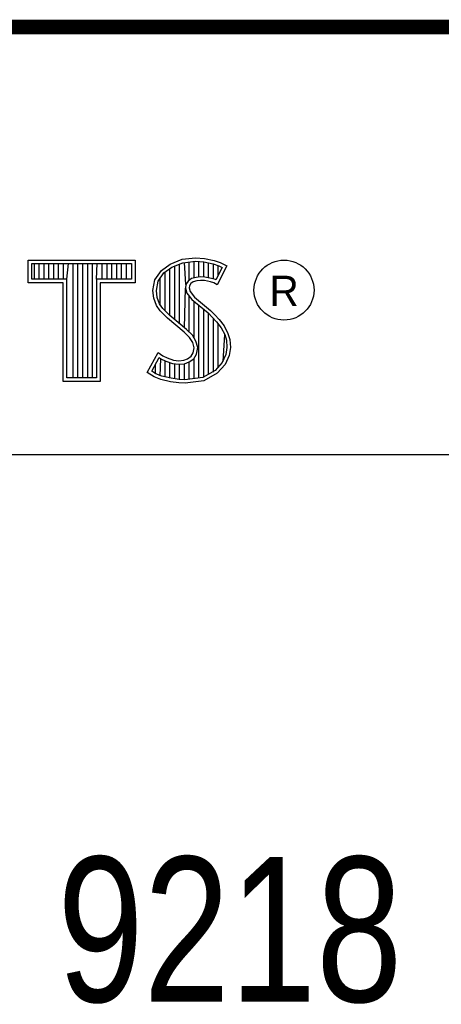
# Model space of a CAD drawing. Header units: inches. Extents: x 0 to 22, y 0 to 17.
# Tile 27 of 34: x 18.452 to 19.034, y 1.611 to 2.97. Entities that reach past the tile are written whole.
import ezdxf

# ---------------------------------------------------------------- set-up
doc = ezdxf.new("R2010")
doc.units = ezdxf.units.IN
doc.header["$LTSCALE"] = 1.21
doc.header["$MEASUREMENT"] = 0
doc.layers.get('0').update_dxf_attribs({"linetype": 'CONTINUOUS'})
doc.layers.add('NOTE', color=7, linetype='CONTINUOUS')
doc.styles.get("Standard").update_dxf_attribs({"font": 'txt', "width": 0.8})
doc.styles.add('TEXTSTYLE_2', font='txt')

msp = doc.modelspace()

# ---------------------------------------------------------------- linework, layer by layer
at = {"color": 2, "linetype": 'CONTINUOUS'}
for p, q in [((16.3737, 2.9596), (21.5037, 2.9596)), ((16.375, 2.96), (21.5, 2.96)), ((18.4641, 2.6383), (18.6117, 2.6383)), ((18.4641, 2.607), (18.4641, 2.6383)), ((18.6117, 2.6383), (18.6117, 2.607)), ((18.6599, 2.6327), (18.6766, 2.6393)), ((18.6766, 2.6393), (18.695, 2.6413)), ((18.6777, 2.6346), (18.6951, 2.6365)), ((18.695, 2.6413), (18.7074, 2.6405)), ((18.6951, 2.6365), (18.7067, 2.6356)), ((18.7074, 2.6405), (18.7209, 2.6376)), ((18.7209, 2.6376), (18.7293, 2.6347)), ((18.469, 2.6334), (18.6068, 2.6334)), ((18.469, 2.6119), (18.469, 2.6334)), ((18.4729, 2.6119), (18.4729, 2.6334)), ((18.4795, 2.6119), (18.4795, 2.6334)), ((18.4862, 2.6119), (18.4862, 2.6334)), ((18.4929, 2.6119), (18.4929, 2.6334)), ((18.4996, 2.6119), (18.4996, 2.6334)), ((18.5062, 2.6119), (18.5062, 2.6334)), ((18.5129, 2.6119), (18.5129, 2.6334)), ((18.5174, 2.6119), (18.5196, 2.6334)), ((18.5263, 2.4756), (18.5263, 2.6334)), ((18.5329, 2.4756), (18.5329, 2.6334)), ((18.5396, 2.4756), (18.5396, 2.6334)), ((18.5463, 2.4756), (18.5463, 2.6334)), ((18.553, 2.4756), (18.553, 2.6334)), ((18.5584, 2.6119), (18.5596, 2.6334)), ((18.5663, 2.6119), (18.5663, 2.6334)), ((18.573, 2.6119), (18.573, 2.6334)), ((18.5797, 2.6119), (18.5797, 2.6334)), ((18.5863, 2.6119), (18.5863, 2.6334)), ((18.593, 2.6119), (18.593, 2.6334)), ((18.5997, 2.6119), (18.5997, 2.6334)), ((18.6068, 2.6334), (18.6068, 2.6119)), ((18.6391, 2.6108), (18.648, 2.624)), ((18.648, 2.624), (18.6599, 2.6327)), ((18.6516, 2.6206), (18.6622, 2.6284)), ((18.6598, 2.5616), (18.6598, 2.6266)), ((18.6622, 2.6284), (18.6777, 2.6346)), ((18.6664, 2.556), (18.6664, 2.6301)), ((18.6731, 2.5504), (18.6731, 2.6327)), ((18.6819, 2.6044), (18.6798, 2.6348)), ((18.6865, 2.6103), (18.6865, 2.6355)), ((18.6932, 2.6137), (18.6932, 2.6362)), ((18.6998, 2.6149), (18.6998, 2.6361)), ((18.7065, 2.6148), (18.7065, 2.6357)), ((18.7067, 2.6356), (18.7196, 2.6329)), ((18.7132, 2.6137), (18.7132, 2.6343)), ((18.7196, 2.6329), (18.7275, 2.6302)), ((18.7199, 2.6121), (18.7199, 2.6328)), ((18.7319, 2.6281), (18.7233, 2.6108)), ((18.7385, 2.6304), (18.7252, 2.6039)), ((18.7265, 2.6173), (18.7265, 2.6305)), ((18.7275, 2.6302), (18.7319, 2.6281)), ((18.7293, 2.6347), (18.7385, 2.6304)), ((18.5174, 2.6119), (18.469, 2.6119)), ((18.5174, 2.4756), (18.5174, 2.6119)), ((18.6068, 2.6119), (18.5584, 2.6119)), ((18.5584, 2.6119), (18.5584, 2.4756)), ((18.6362, 2.5964), (18.6391, 2.6108)), ((18.6437, 2.6089), (18.6516, 2.6206)), ((18.6464, 2.5754), (18.6464, 2.613)), ((18.6531, 2.5683), (18.6531, 2.6217)), ((18.6851, 2.6093), (18.6819, 2.6044)), ((18.6897, 2.6126), (18.6851, 2.6093)), ((18.6958, 2.6144), (18.6897, 2.6126)), ((18.6967, 2.6097), (18.6918, 2.6082)), ((18.7018, 2.6151), (18.6958, 2.6144)), ((18.7019, 2.6102), (18.6967, 2.6097)), ((18.708, 2.6148), (18.7018, 2.6151)), ((18.7074, 2.6099), (18.7019, 2.6102)), ((18.716, 2.6082), (18.7074, 2.6099)), ((18.7172, 2.6129), (18.708, 2.6148)), ((18.7227, 2.6112), (18.7172, 2.6129)), ((18.7233, 2.6108), (18.7227, 2.6112)), ((18.5125, 2.607), (18.4641, 2.607)), ((18.5125, 2.4708), (18.5125, 2.607)), ((18.6117, 2.607), (18.5633, 2.607)), ((18.5633, 2.607), (18.5633, 2.4708)), ((18.6374, 2.5855), (18.6362, 2.5964)), ((18.6411, 2.5962), (18.6437, 2.6089)), ((18.6421, 2.5866), (18.6411, 2.5962)), ((18.6798, 2.5449), (18.6815, 2.5996)), ((18.6819, 2.6044), (18.6815, 2.5996)), ((18.6815, 2.5996), (18.683, 2.5925)), ((18.6866, 2.6027), (18.6864, 2.5999)), ((18.6864, 2.5999), (18.6875, 2.5947)), ((18.6887, 2.6059), (18.6866, 2.6027)), ((18.6918, 2.6082), (18.6887, 2.6059)), ((18.7206, 2.6068), (18.716, 2.6082)), ((18.7252, 2.6039), (18.7206, 2.6068)), ((18.6411, 2.5757), (18.6374, 2.5855)), ((18.6455, 2.578), (18.6421, 2.5866)), ((18.683, 2.5925), (18.6901, 2.5838)), ((18.6865, 2.5387), (18.6865, 2.5882)), ((18.6875, 2.5947), (18.6936, 2.5872)), ((18.6901, 2.5838), (18.7125, 2.5652)), ((18.6936, 2.5872), (18.7157, 2.5688)), ((18.6463, 2.5682), (18.6411, 2.5757)), ((18.6501, 2.5713), (18.6455, 2.578)), ((18.6541, 2.5673), (18.6501, 2.5713)), ((18.6932, 2.5305), (18.6932, 2.5812)), ((18.6998, 2.4757), (18.6998, 2.5757)), ((18.7065, 2.4766), (18.7065, 2.5701)), ((18.7157, 2.5688), (18.7218, 2.5627)), ((18.6506, 2.5639), (18.6463, 2.5682)), ((18.6564, 2.5581), (18.6506, 2.5639)), ((18.6597, 2.5617), (18.6541, 2.5673)), ((18.6794, 2.5388), (18.6564, 2.5581)), ((18.6827, 2.5424), (18.6597, 2.5617)), ((18.7125, 2.5652), (18.7183, 2.5593)), ((18.7132, 2.4809), (18.7132, 2.5645)), ((18.7183, 2.5593), (18.7242, 2.5532)), ((18.7199, 2.4834), (18.7199, 2.5577)), ((18.7218, 2.5627), (18.7278, 2.5564)), ((18.7278, 2.5564), (18.7348, 2.5475)), ((18.6908, 2.5344), (18.6827, 2.5424)), ((18.7242, 2.5532), (18.7306, 2.5449)), ((18.7265, 2.4907), (18.7265, 2.5501)), ((18.7306, 2.5449), (18.7354, 2.5353)), ((18.7348, 2.5475), (18.7399, 2.5371)), ((18.6869, 2.5313), (18.6794, 2.5388)), ((18.6913, 2.5244), (18.6869, 2.5313)), ((18.6957, 2.5264), (18.6908, 2.5344)), ((18.7332, 2.4981), (18.7354, 2.5353)), ((18.7354, 2.5353), (18.7377, 2.5278)), ((18.7377, 2.5278), (18.7385, 2.5177)), ((18.7399, 2.5371), (18.7425, 2.5287)), ((18.7425, 2.5287), (18.7434, 2.5175)), ((18.6933, 2.5172), (18.6913, 2.5244)), ((18.6918, 2.51), (18.6933, 2.5172)), ((18.6983, 2.5174), (18.6957, 2.5264)), ((18.6964, 2.5082), (18.6983, 2.5174)), ((18.7385, 2.5177), (18.737, 2.5079)), ((18.7434, 2.5175), (18.7417, 2.5066)), ((18.6285, 2.4832), (18.6434, 2.5109)), ((18.6348, 2.4848), (18.6451, 2.5037)), ((18.6434, 2.5109), (18.6498, 2.5063)), ((18.6451, 2.5037), (18.6472, 2.5021)), ((18.6464, 2.4783), (18.6472, 2.5021)), ((18.6472, 2.5021), (18.6542, 2.4986)), ((18.6498, 2.5063), (18.6561, 2.5031)), ((18.6561, 2.5031), (18.6645, 2.5002)), ((18.6789, 2.4999), (18.6841, 2.502)), ((18.6841, 2.502), (18.689, 2.5054)), ((18.6864, 2.4976), (18.6926, 2.502)), ((18.689, 2.5054), (18.6918, 2.51)), ((18.6926, 2.502), (18.6964, 2.5082)), ((18.6932, 2.4748), (18.6932, 2.5024)), ((18.737, 2.5079), (18.7321, 2.4969)), ((18.7417, 2.5066), (18.7362, 2.4942)), ((18.6397, 2.4814), (18.6397, 2.4939)), ((18.6531, 2.4769), (18.6531, 2.499)), ((18.6542, 2.4986), (18.6634, 2.4955)), ((18.6598, 2.4753), (18.6598, 2.4967)), ((18.6634, 2.4955), (18.6719, 2.4945)), ((18.6645, 2.5002), (18.672, 2.4994)), ((18.6664, 2.4743), (18.6664, 2.4951)), ((18.6719, 2.4945), (18.68, 2.4952)), ((18.672, 2.4994), (18.6789, 2.4999)), ((18.6731, 2.4733), (18.6731, 2.4943)), ((18.6798, 2.4731), (18.6798, 2.4951)), ((18.68, 2.4952), (18.6864, 2.4976)), ((18.6865, 2.4739), (18.6865, 2.4977)), ((18.7321, 2.4969), (18.7222, 2.4859)), ((18.7362, 2.4942), (18.7252, 2.4821)), ((18.5584, 2.4756), (18.5174, 2.4756)), ((18.638, 2.4769), (18.6285, 2.4832)), ((18.6402, 2.4812), (18.6348, 2.4848)), ((18.6472, 2.4732), (18.638, 2.4769)), ((18.6486, 2.4778), (18.6402, 2.4812)), ((18.6616, 2.4751), (18.6486, 2.4778)), ((18.6727, 2.4734), (18.6616, 2.4751)), ((18.6804, 2.4731), (18.6727, 2.4734)), ((18.7053, 2.4764), (18.6804, 2.4731)), ((18.7222, 2.4859), (18.7053, 2.4764)), ((18.7252, 2.4821), (18.7068, 2.4717)), ((18.5633, 2.4708), (18.5125, 2.4708)), ((18.6607, 2.4703), (18.6472, 2.4732)), ((18.6722, 2.4686), (18.6607, 2.4703)), ((18.6806, 2.4683), (18.6722, 2.4686)), ((18.7068, 2.4717), (18.6806, 2.4683)), ((16.7288, 2.37), (21.5, 2.37))]:
    msp.add_line(p, q, dxfattribs=at)
at = {"color": 7, "linetype": 'CONTINUOUS', "const_width": 0.02}
msp.add_lwpolyline([(13.6, 2.9595), (21.5, 2.96)], dxfattribs=at)
at = {"color": 2, "linetype": 'CONTINUOUS'}
msp.add_circle((18.8172, 2.5968), 0.0414, dxfattribs=at)

# ---------------------------------------------------------------- texts
at = {"color": 2, "linetype": 'CONTINUOUS', "insert": (18.7972, 2.6166), "char_height": 0.0418, "width": 0.041753, "attachment_point": 1, "line_spacing_factor": 0.9, "style": 'TEXTSTYLE_2'}
msp.add_mtext('R', dxfattribs=at)
at = {"layer": 'NOTE', "color": 7, "linetype": 'CONTINUOUS', "insert": (18.9387, 1.8146), "char_height": 0.2, "width": 1.92, "attachment_point": 2, "line_spacing_factor": 0.9}
msp.add_mtext('NI 9218 LEMO', dxfattribs=at)

doc.saveas('drawing.dxf')
